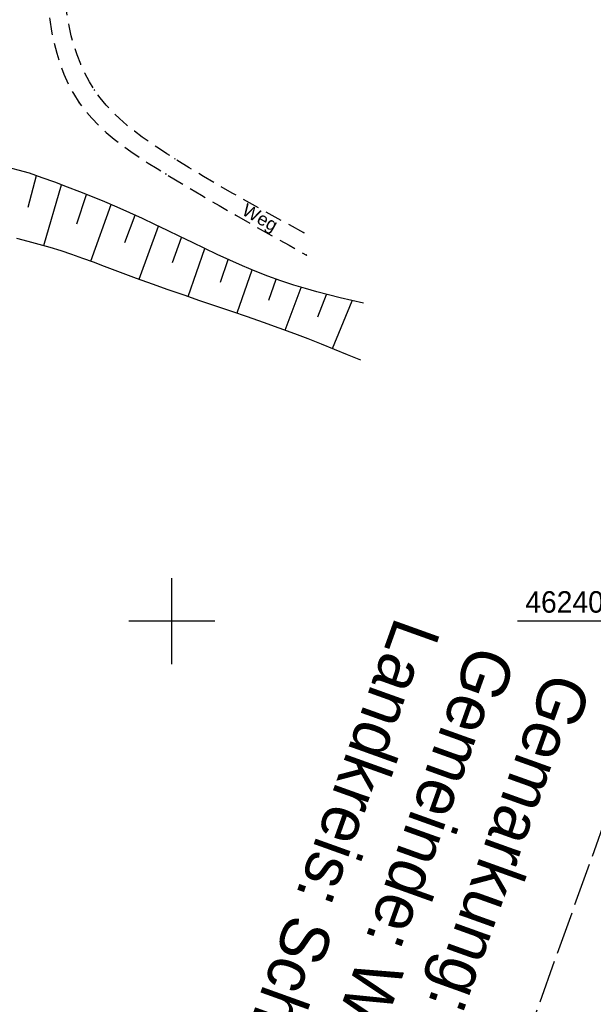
# Model space of a CAD drawing. Extents: x 510661 to 511244, y 462045 to 463013.
# Tile 10 of 29: x 510982 to 511049, y 462355 to 462470. Entities that reach past the tile are written whole.
import ezdxf

# ---------------------------------------------------------------- set-up
doc = ezdxf.new("R2010")
doc.units = 0
doc.header["$LTSCALE"] = 10
doc.header["$MEASUREMENT"] = 0
for name, pattern in [('LT00', [0]), ('LT11', [0.3, 0.2, -0.1]), ('LT14', [0.6, 0.5, -0.1])]:
    doc.linetypes.add(name, pattern=pattern)
doc.layers.get('0').update_dxf_attribs({"linetype": 'LT00'})
doc.layers.add('-BLATT_106-RAND', color=7, linetype='LT14', plot=False)
for name, color, linetype in [('FELDWEG_TEXT', 1, 'Continuous'), ('GRENZNAME_A', 250, 'Continuous'), ('V106_BOESCH', 250, 'LT00'), ('V106_BOSCHUNG', 250, 'LT00'), ('V106_FELDWEG', 250, 'LT11'), ('V106_RASTER', 250, 'LT00')]:
    doc.layers.add(name, color=color, linetype=linetype)
doc.styles.add('Beschrift', font='ARIAL.TTF')
doc.styles.get("Standard").update_dxf_attribs({"font": 'ARIAL.TTF'})
doc.styles.add('UNIR-H', font='unir_h.shx', dxfattribs={"width": 0.8})

# ---------------------------------------------------------------- blocks, each defined once
blk = doc.blocks.new('SYMB0011')
at = {"color": 0, "linetype": 'ByBlock'}
for p, q in [((0.5, 0), (-0.5, 0)), ((0, 0.5), (0, -0.5))]:
    blk.add_line(p, q, dxfattribs=at)

msp = doc.modelspace()

# ---------------------------------------------------------------- linework, layer by layer
at = {"layer": '-BLATT_106-RAND'}
msp.add_lwpolyline([(510973.54, 463012.73), (510661.23, 462142.05), (510931.38, 462045.15), (511243.69, 462915.83), (510973.54, 463012.73)], dxfattribs=at)
at = {"layer": 'V106_BOESCH'}
for points in [[(511022.26, 462436.97), (511020.9, 462437.28), (511019.54, 462437.61), (511018.19, 462437.94), (511016.85, 462438.29), (511015.51, 462438.67), (511014.18, 462439.07), (511012.67, 462439.58), (511011.16, 462440.13), (511009.68, 462440.72), (511008.2, 462441.34), (511006.73, 462441.98), (511005.27, 462442.65), (511003.82, 462443.34), (511002.37, 462444.03), (511000.92, 462444.73), (510999.47, 462445.43), (510998.02, 462446.13), (510996.56, 462446.82), (510995.1, 462447.49), (510993.63, 462448.14), (510992.19, 462448.75), (510990.75, 462449.34), (510989.3, 462449.92), (510987.84, 462450.48), (510986.38, 462451.03), (510984.92, 462451.57), (510983.46, 462452.11), (510973.76, 462454.67)], [(510981.94, 462444.52), (510983.23, 462444.19), (510984.51, 462443.85), (510985.79, 462443.48), (510987.07, 462443.09), (510988.34, 462442.66), (510989.6, 462442.22), (510990.86, 462441.77), (510992.11, 462441.3), (510993.36, 462440.83), (510994.61, 462440.36), (510995.86, 462439.89), (510997.69, 462439.23), (510999.53, 462438.58), (511001.38, 462437.94), (511003.22, 462437.31), (511005.07, 462436.69), (511006.92, 462436.06), (511008.76, 462435.43), (511010.6, 462434.79), (511012.44, 462434.13), (511014.26, 462433.45), (511015.8, 462432.86), (511017.33, 462432.25), (511018.85, 462431.64), (511020.38, 462431.02), (511021.9, 462430.39)]]:
    msp.add_lwpolyline(points, dxfattribs=at)
at = {"layer": 'V106_BOSCHUNG'}
for p, q in [((510983.27, 462448.13), (510984.24, 462451.83)), ((510985.1, 462443.68), (510987.15, 462450.74)), ((510988.96, 462446.22), (510990.07, 462449.61)), ((510990.58, 462441.87), (510992.94, 462448.44)), ((510994.54, 462444.02), (510995.71, 462447.21)), ((510996.18, 462439.77), (510998.43, 462445.93)), ((511000.08, 462441.69), (511001.12, 462444.63)), ((511001.89, 462437.77), (511003.82, 462443.34)), ((511005.65, 462439.43), (511006.55, 462442.07)), ((511007.58, 462435.84), (511009.32, 462440.87)), ((511011.26, 462437.32), (511012.13, 462439.77)), ((511013.17, 462433.86), (511015.02, 462438.81)), ((511016.95, 462435.4), (511017.97, 462438)), ((511018.68, 462431.71), (511020.96, 462437.27))]:
    msp.add_line(p, q, dxfattribs=at)
at = {"layer": 'V106_FELDWEG', "flags": 128}
for points in [[(511067, 462577.79), (511064.91, 462576.65), (511062.82, 462575.51), (511060.72, 462574.38), (511058.62, 462573.26), (511056.51, 462572.14), (511054.4, 462571.04), (511052.34, 462569.97), (511050.28, 462568.92), (511048.21, 462567.88), (511046.14, 462566.84), (511044.07, 462565.8), (511042, 462564.75), (511039.94, 462563.7), (511037.88, 462562.64), (511035.83, 462561.56), (511033.78, 462560.47), (511031.76, 462559.35), (511029.74, 462558.22), (511027.74, 462557.05), (511025.76, 462555.86), (511023.79, 462554.63), (511021.85, 462553.36), (511019.93, 462552.05), (511018.04, 462550.7), (511016.18, 462549.3), (511014.41, 462547.91), (511012.67, 462546.47), (511010.97, 462544.98), (511009.3, 462543.45), (511007.67, 462541.88), (511006.09, 462540.26), (511004.56, 462538.6), (511003.07, 462536.9), (511001.65, 462535.15), (511000.27, 462533.37), (510998.96, 462531.54), (510997.72, 462529.68), (510996.54, 462527.77), (510995.44, 462525.83), (510994.4, 462523.85), (510993.45, 462521.84), (510992.67, 462520.02), (510991.95, 462518.17), (510991.29, 462516.3), (510990.69, 462514.41), (510990.13, 462512.5), (510989.63, 462510.58), (510989.17, 462508.64), (510988.76, 462506.69), (510988.39, 462504.74), (510988.05, 462502.76), (510987.74, 462500.79), (510987.47, 462498.81), (510987.22, 462496.82), (510986.98, 462494.84), (510986.76, 462492.86), (510986.56, 462490.87), (510986.35, 462488.89), (510986.15, 462486.92), (510986.01, 462485.47), (510985.86, 462484.03), (510985.73, 462482.59), (510985.61, 462481.15), (510985.51, 462479.7), (510985.44, 462478.25), (510985.4, 462476.79), (510985.39, 462475.32), (510985.43, 462473.84), (510985.51, 462472.53), (510985.63, 462471.21), (510985.79, 462469.9), (510986.01, 462468.6), (510986.27, 462467.31), (510986.6, 462466.05), (510986.98, 462464.82), (510987.44, 462463.62), (510987.96, 462462.46), (510988.55, 462461.34), (510989.23, 462460.28), (510989.92, 462459.35), (510990.68, 462458.47), (510991.5, 462457.63), (510992.37, 462456.83), (510993.28, 462456.06), (510994.23, 462455.33), (510995.21, 462454.62), (510996.21, 462453.94), (510997.24, 462453.27), (510998.27, 462452.63), (510999.31, 462451.99), (511001.37, 462450.75), (511003.42, 462449.53), (511005.47, 462448.34), (511007.51, 462447.16), (511009.55, 462446), (511011.58, 462444.85), (511013.62, 462443.71), (511015.65, 462442.57)], [(511015.34, 462445.17), (511013.68, 462446.08), (511012.01, 462446.99), (511010.34, 462447.91), (511008.68, 462448.84), (511007.01, 462449.78), (511005.35, 462450.74), (511003.68, 462451.72), (511002.02, 462452.72), (511000.36, 462453.75), (510999.39, 462454.36), (510998.43, 462454.99), (510997.48, 462455.63), (510996.55, 462456.29), (510995.64, 462456.97), (510994.76, 462457.69), (510993.92, 462458.43), (510993.11, 462459.2), (510992.36, 462460.01), (510991.65, 462460.85), (510991, 462461.75), (510990.4, 462462.71), (510989.86, 462463.71), (510989.39, 462464.76), (510988.97, 462465.84), (510988.61, 462466.94), (510988.3, 462468.07), (510988.05, 462469.22), (510987.83, 462470.38), (510987.67, 462471.55), (510987.54, 462472.73), (510987.46, 462473.9), (510987.4, 462475.35), (510987.39, 462476.79), (510987.43, 462478.22), (510987.5, 462479.65), (510987.61, 462481.07), (510987.74, 462482.49), (510987.88, 462483.9), (510988.04, 462485.32), (510988.21, 462486.73), (510988.44, 462488.71), (510988.67, 462490.68), (510988.92, 462492.66), (510989.17, 462494.63), (510989.43, 462496.61), (510989.71, 462498.58), (510990.01, 462500.55), (510990.33, 462502.53), (510990.67, 462504.5), (510990.99, 462506.17), (510991.33, 462507.84), (510991.7, 462509.51), (510992.09, 462511.16), (510992.52, 462512.81), (510992.99, 462514.45), (510993.5, 462516.07), (510994.05, 462517.67), (510994.64, 462519.26), (510995.29, 462520.83), (510996.16, 462522.74), (510997.11, 462524.61), (510998.13, 462526.45), (510999.22, 462528.25), (511000.39, 462530.02), (511001.61, 462531.74), (511002.89, 462533.43), (511004.23, 462535.09), (511005.63, 462536.7), (511007.07, 462538.27), (511008.56, 462539.8), (511010.09, 462541.29), (511011.66, 462542.74), (511013.27, 462544.15), (511014.91, 462545.51), (511016.58, 462546.83), (511018.41, 462548.21), (511020.27, 462549.54), (511022.15, 462550.82), (511024.06, 462552.07), (511025.99, 462553.27), (511027.94, 462554.44), (511029.9, 462555.58), (511031.89, 462556.69), (511033.88, 462557.78), (511035.89, 462558.84), (511037.9, 462559.89), (511039.93, 462560.93), (511041.96, 462561.95), (511043.99, 462562.97), (511046.03, 462563.99), (511048.06, 462565), (511050.1, 462566.02), (511052.13, 462567.05), (511054.15, 462568.08), (511056.4, 462569.25), (511058.64, 462570.44), (511060.87, 462571.64), (511063.1, 462572.84), (511065.33, 462574.06), (511067.55, 462575.27)]]:
    msp.add_lwpolyline(points, dxfattribs=at)
at = {"layer": 'V106_RASTER'}
for p, q in [((511000, 462395), (511000, 462405)), ((511005, 462400), (510995, 462400)), ((511058.66, 462400), (511040.16, 462400))]:
    msp.add_line(p, q, dxfattribs=at)

# ---------------------------------------------------------------- block references
at = {"layer": 'V106_FELDWEG', "xscale": 0.1000000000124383, "yscale": 0.09999999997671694, "zscale": 0.1, "rotation": 250.2675100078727}
for p in [(510991, 462461.75), (510989.23, 462460.28), (511000.36, 462453.75), (510999.31, 462451.99), (511015.34, 462445.17), (511015.65, 462442.57)]:
    msp.add_blockref('SYMB0011', p, dxfattribs=at)

# ---------------------------------------------------------------- texts
at = {"layer": 'FELDWEG_TEXT', "insert": (511007.78, 462446.95), "char_height": 1.5, "attachment_point": 7, "rotation": 330.733, "style": 'Beschrift'}
msp.add_mtext('Weg', dxfattribs=at)
at = {"layer": 'GRENZNAME_A', "insert": (511048.85, 462392.48), "char_height": 5.6, "attachment_point": 1, "rotation": 250.2675, "style": 'UNIR-H'}
msp.add_mtext('{\\W1;Gemarkung: Alberndorf\\PGemeinde: Wackersdorf\\PLandkreis: Schwandorf}', dxfattribs=at)
at = {"layer": 'V106_RASTER', "width": 0.941}
msp.add_text(' 462400', height=2.5, rotation=0.0008, dxfattribs=at).set_placement((511040.16, 462401))

doc.saveas('drawing.dxf')
